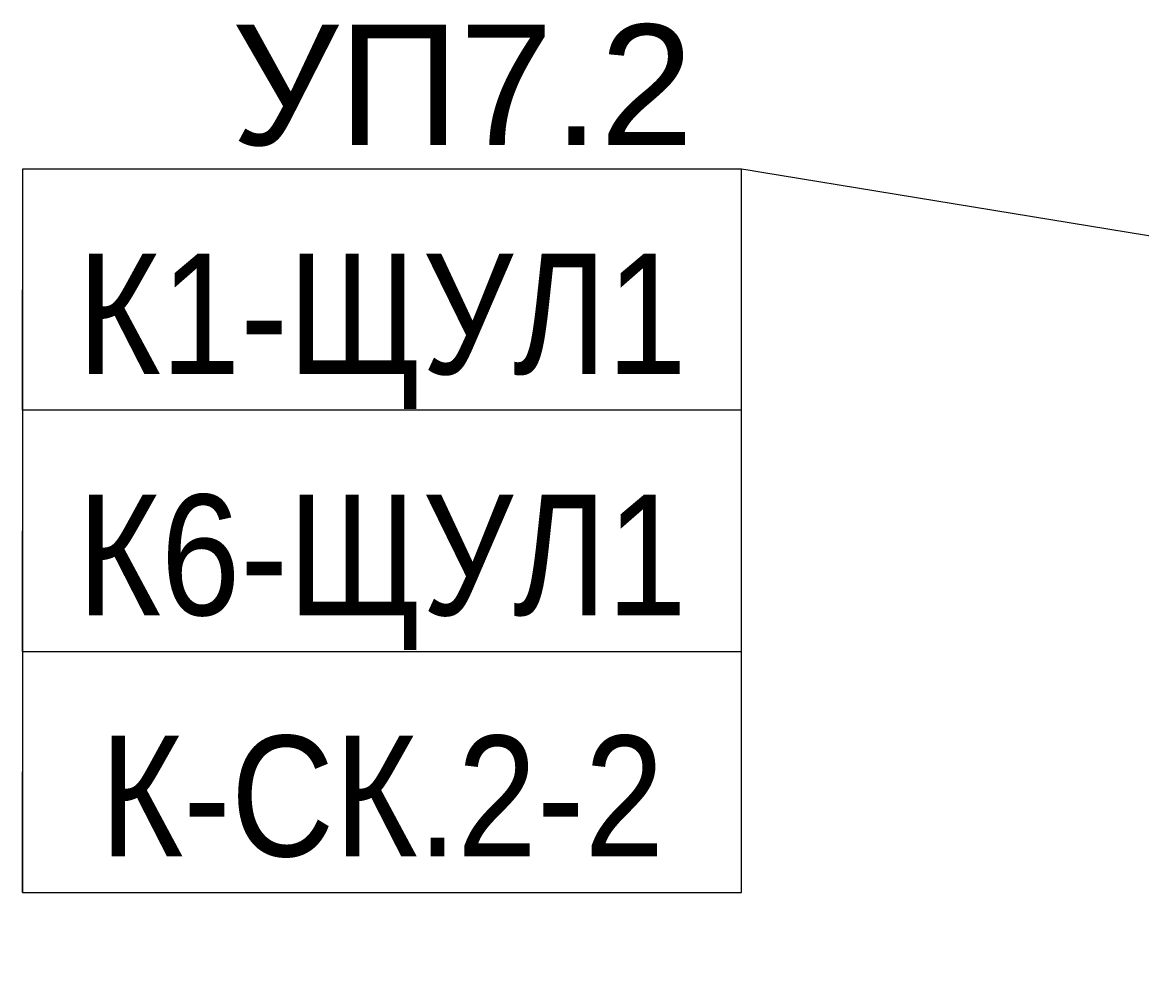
# Model space of a CAD drawing. Header units: millimetres. Extents: x -277772 to 277599, y -59564 to 282085.
# Tile 7 of 190: x -233021 to -230699, y -11133 to -9137. Entities that reach past the tile are written whole.
import ezdxf
from ezdxf import colors
from ezdxf.entities.mleader import LeaderData, LeaderLine
from ezdxf.enums import TextEntityAlignment as Align
from ezdxf.math import Vec2, Vec3

# ---------------------------------------------------------------- set-up
doc = ezdxf.new("R2018")
doc.units = ezdxf.units.MM
doc.set_wipeout_variables(frame=1)
doc.layers.add('КИП_выноска', color=6, linetype='Continuous', lineweight=25)
doc.styles.add('CP.Text', font='arial.ttf')
doc.styles.add('GOST 2.304', font='arial.ttf', dxfattribs={"width": 0.85})

# ---------------------------------------------------------------- blocks, each defined once
blk = doc.blocks.new('_None')
blk = doc.blocks.new('*U11')
at = {"color": 0, "linetype": 'Continuous', "lineweight": 30, "ltscale": 75, "width": 0.85, "flags": 104}
blk.add_attdef('ПРИМЕЧАНИЕ_1', text='', height=2.5, dxfattribs=at).set_placement((7.46, 3.611), align=Align.BOTTOM_CENTER)
at = {"color": 0, "lineweight": 30, "style": 'GOST 2.304', "width": 0.85}
for tag, p in [('ИМЯ_КАБЕЛЯ_2', (7.46, -7.5)), ('ИМЯ_КАБЕЛЯ_3', (7.46, -12.5)), ('ИМЯ_КАБЕЛЯ_4', (7.46, -17.5)), ('ИМЯ_КАБЕЛЯ_5', (7.46, -22.5)), ('ИМЯ_КАБЕЛЯ_6', (7.46, -27.5)), ('ИМЯ_КАБЕЛЯ_7', (7.46, -32.5)), ('ИМЯ_КАБЕЛЯ_8', (7.46, -37.5)), ('ИМЯ_КАБЕЛЯ_9', (7.46, -42.5))]:
    blk.add_attdef(tag, text='', height=2.5, dxfattribs=at).set_placement(p, align=Align.BOTTOM_CENTER)
at = {"color": 0, "lineweight": 30, "width": 0.85, "flags": 104}
blk.add_attdef('ПРИМЕЧАНИЕ_2', text='', height=2.5, dxfattribs=at).set_placement((7.46, -7.53), align=Align.BOTTOM_CENTER)
at = {"linetype": 'Continuous'}
blk.add_wipeout([(0, 2.5), (14.919, 2.5), (14.919, -2.5), (0, -2.5)], dxfattribs=at)
at = {"color": 0}
blk.add_line((0, -2.5), (0, 0), dxfattribs=at)
at = {"color": 0, "linetype": 'Continuous'}
blk.add_lwpolyline([(0, -2.5), (14.919, -2.5), (14.919, 2.5), (0, 2.5)], close=True, dxfattribs=at)
at = {"color": 0, "lineweight": 30, "style": 'GOST 2.304', "width": 0.85}
blk.add_attdef('ИМЯ_КАБЕЛЯ_1', text='', height=2.5, dxfattribs=at).set_placement((7.46, -2.5), align=Align.BOTTOM_CENTER)

msp = doc.modelspace()

# ---------------------------------------------------------------- leaders
at = {"layer": 'КИП_выноска'}
ml = msp.add_multileader_mtext('Standard', dxfattribs=at)
ml.set_content('УП7.2', color=256, style='CP.Text')
ml.set_leader_properties(color=256, linetype='ByLayer', lineweight=-1)
ml.set_arrow_properties(name='NONE')
ml.build(insert=Vec2(0, 0))
ml.multileader.update_dxf_attribs({"has_dogleg": 0, "text_left_attachment_type": 6, "text_right_attachment_type": 6, "dogleg_length": 0.5, "arrow_head_size": 300})
ctx = ml.context
ctx.base_point, ctx.char_height, ctx.arrow_head_size, ctx.landing_gap_size, ctx.plane_origin = Vec3(-232667.6, -9441.4), 250, 300, 100, Vec3(-230497.4, -12101.3)
ctx.left_attachment, ctx.right_attachment, ctx.text_align_type = 6, 6, 2
notes = []
notes.append((ctx, [(1, (1, 1, 0), (-231528.8, -9441.4), (-1, 0), 0.5, [(0, [(-230039.1, -9685)], 0, [])])]))
ctx.mtext.insert, ctx.mtext.width, ctx.mtext.alignment, ctx.mtext.flow_direction = Vec3(-231629.3, -9141.4), 1238.542, 3, 5
ctx.mtext.has_bg_fill, ctx.mtext.bg_color, ctx.mtext.bg_scale_factor, ctx.mtext.bg_transparency, ctx.mtext.use_window_bg_color = 1, -1027028792, 1.5, 0, 1
for ctx, leaders in notes:
    for number, flags, end, landing, length, lines in leaders:
        leader = LeaderData()
        leader.index, (leader.has_last_leader_line, leader.has_dogleg_vector, leader.attachment_direction) = number, flags
        leader.last_leader_point, leader.dogleg_vector, leader.dogleg_length = Vec3(end), Vec3(landing), length
        for number, points, colour, breaks in lines:
            line = LeaderLine()
            line.index, line.vertices, line.color, line.breaks = number, Vec3.list(points), colors.encode_raw_color(colour), breaks
            leader.lines.append(line)
        ctx.leaders.append(leader)

# ---------------------------------------------------------------- next in the draw order: block references
ref = msp.add_blockref('*U11', (-233021.3, -9691.4), dxfattribs=dict(at, xscale=100, yscale=100, zscale=100))
lines = msp.add_mtext('\\W0.8500;', dxfattribs={"layer": '0', "color": 0, "linetype": 'Continuous', "lineweight": 30, "ltscale": 75, "insert": (-232275.3, -9330.4), "char_height": 2.5, "attachment_point": 1})
ref.add_attrib('ПРИМЕЧАНИЕ_1', '', (-232275.3, -9330.4), dxfattribs={"flags": 104}).embed_mtext(lines)
ref.add_attrib('ИМЯ_КАБЕЛЯ_1', 'К1-ЩУЛ1', dxfattribs={"layer": '0', "color": 0, "lineweight": 30, "height": 250, "style": 'GOST 2.304', "width": 0.85}).set_placement((-232275.3, -9941.4), align=Align.BOTTOM_CENTER)
lines = msp.add_mtext('\\W0.8500;', dxfattribs={"layer": '0', "color": 0, "lineweight": 30, "insert": (-232275.3, -10444.4), "char_height": 2.5, "attachment_point": 1})
ref.add_attrib('ПРИМЕЧАНИЕ_2', '', (-232275.3, -10444.4), dxfattribs={"flags": 104}).embed_mtext(lines)

# ---------------------------------------------------------------- next in the draw order: block references
ref = msp.add_blockref('*U11', (-233021.3, -10691.4), dxfattribs=dict(at, xscale=100, yscale=100, zscale=100))
lines = msp.add_mtext('\\W0.8500;', dxfattribs={"layer": '0', "color": 0, "linetype": 'Continuous', "lineweight": 30, "ltscale": 75, "insert": (-232275.3, -10330.4), "char_height": 2.5, "attachment_point": 1})
ref.add_attrib('ПРИМЕЧАНИЕ_1', '', (-232275.3, -10330.4), dxfattribs={"flags": 104}).embed_mtext(lines)
ref.add_attrib('ИМЯ_КАБЕЛЯ_1', 'К-СК.2-2', dxfattribs={"layer": '0', "color": 0, "lineweight": 30, "height": 250, "style": 'GOST 2.304', "width": 0.85}).set_placement((-232275.3, -10941.4), align=Align.BOTTOM_CENTER)
lines = msp.add_mtext('\\W0.8500;', dxfattribs={"layer": '0', "color": 0, "lineweight": 30, "insert": (-232275.3, -11444.4), "char_height": 2.5, "attachment_point": 1})
ref.add_attrib('ПРИМЕЧАНИЕ_2', '', (-232275.3, -11444.4), dxfattribs={"flags": 104}).embed_mtext(lines)

# ---------------------------------------------------------------- next in the draw order: block references
ref = msp.add_blockref('*U11', (-233021.3, -10191.4), dxfattribs=dict(at, xscale=100, yscale=100, zscale=100))
lines = msp.add_mtext('\\W0.8500;', dxfattribs={"layer": '0', "color": 0, "linetype": 'Continuous', "lineweight": 30, "ltscale": 75, "insert": (-232275.3, -9830.4), "char_height": 2.5, "attachment_point": 1})
ref.add_attrib('ПРИМЕЧАНИЕ_1', '', (-232275.3, -9830.4), dxfattribs={"flags": 104}).embed_mtext(lines)
ref.add_attrib('ИМЯ_КАБЕЛЯ_1', 'К6-ЩУЛ1', dxfattribs={"layer": '0', "color": 0, "lineweight": 30, "height": 250, "style": 'GOST 2.304', "width": 0.85}).set_placement((-232275.3, -10441.4), align=Align.BOTTOM_CENTER)
lines = msp.add_mtext('\\W0.8500;', dxfattribs={"layer": '0', "color": 0, "lineweight": 30, "insert": (-232275.3, -10944.4), "char_height": 2.5, "attachment_point": 1})
ref.add_attrib('ПРИМЕЧАНИЕ_2', '', (-232275.3, -10944.4), dxfattribs={"flags": 104}).embed_mtext(lines)

doc.saveas('drawing.dxf')
